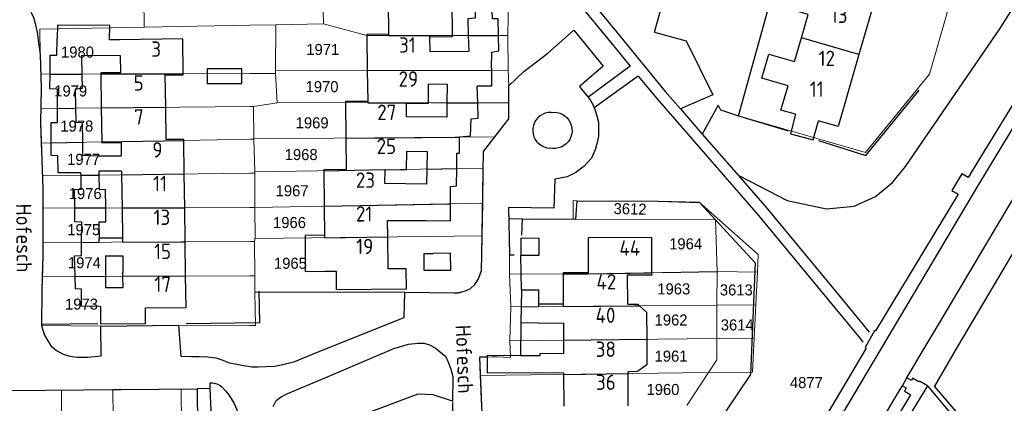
# Model space of a CAD drawing. Header units: metres. Extents: x 233829 to 239427, y 444283 to 448222.
# Tile 55 of 171: x 235963 to 236123, y 445403 to 445466. Entities that reach past the tile are written whole.
import ezdxf
from ezdxf.enums import TextEntityAlignment as Align

# ---------------------------------------------------------------- set-up
doc = ezdxf.new("R2010")
doc.units = ezdxf.units.M
doc.header["$MEASUREMENT"] = 0
for name, color, linetype in [('BIJGEBOUW', 4, 'Continuous'), ('DAKRAND', 4, 'Continuous'), ('DAKRAND-BYG', 4, 'Continuous'), ('Goud-kadastrale grenzen', 13, 'Continuous'), ('HEG', 253, 'Continuous'), ('HEK', 253, 'Continuous'), ('HOOFDGEBOUW', 4, 'Continuous'), ('HUISNUMMER', 253, 'Continuous'), ('KANTVERH', 253, 'Continuous'), ('KNTOPENVERH', 253, 'Continuous'), ('OVLIJNOBJ', 253, 'Continuous'), ('RASTER', 253, 'Continuous'), ('STRAATNAAM', 253, 'Continuous'), ('TUSSENMUUR', 253, 'Continuous')]:
    doc.layers.add(name, color=color, linetype=linetype)
doc.layers.add('G01 kadestrale perceelsgrens', color=73, linetype='Continuous', lineweight=0)
doc.layers.add('Z01 perceelnummer', color=73, linetype='Continuous', lineweight=13)
doc.styles.get("Standard").update_dxf_attribs({"font": 'iso.shx'})
doc.styles.add('Styledgn001', font='dgn001.shx')

# ---------------------------------------------------------------- blocks, each defined once
blk = doc.blocks.new('A$C1532452F')
at = {"layer": 'G01 kadestrale perceelsgrens'}
for p, q in [((235982.746, 445475.502), (235982.836, 445464.572)), ((236011.799, 445471.382), (236011.991, 445465.133)), ((236042.087, 445471.611), (236041.989, 445463.221)), ((235982.836, 445464.572), (236000, 445464.902)), ((236000, 445464.902), (236004.233, 445464.984)), ((236004.195, 445457.561), (236004.233, 445464.984)), ((236004.233, 445464.984), (236011.991, 445465.133)), ((236041.989, 445463.221), (236042.053, 445457.576)), ((235965.928, 445460.146), (235966.029, 445456.942)), ((235966.029, 445456.942), (236000, 445457.059)), ((236000, 445457.059), (236004.207, 445457.073)), ((236004.195, 445457.561), (236042.053, 445457.576)), ((236004.195, 445457.561), (236004.207, 445457.073)), ((236004.207, 445457.073), (236004.464, 445452.269)), ((236042.12, 445455.057), (236042.053, 445457.576)), ((236042.133, 445452.259), (236042.12, 445455.057)), ((235966.023, 445451.353), (236000, 445451.702)), ((236000, 445451.702), (236000.637, 445451.709)), ((236000.637, 445451.709), (236004.464, 445452.269)), ((236000.637, 445451.709), (236000.671, 445446.44)), ((236000.671, 445446.44), (236039.855, 445446.746)), ((235966.293, 445440.418), (235966.094, 445445.75)), ((236000, 445446.385), (236000.685, 445446.398)), ((236000.685, 445446.398), (236000.671, 445446.44)), ((236000.685, 445446.398), (236000.831, 445441.046)), ((235966.293, 445440.418), (236000, 445440.858)), ((236000, 445440.858), (236000.824, 445440.869)), ((236000.824, 445440.869), (236000.831, 445441.046)), ((236000.824, 445440.869), (236000.828, 445435.239)), ((236000.831, 445441.046), (236037.971, 445441.669)), ((236037.971, 445441.669), (236037.889, 445435.942)), ((236000.828, 445435.239), (236037.889, 445435.942)), ((236037.889, 445435.942), (236037.813, 445430.655)), ((235966.369, 445429.567), (235966.37, 445435.174)), ((235966.37, 445435.174), (236000, 445435.237)), ((236000, 445435.237), (236000.828, 445435.239)), ((236000.828, 445435.239), (236000.867, 445430.193)), ((236042.138, 445433.438), (236042.232, 445427.581)), ((236044.361, 445433.397), (236042.138, 445433.438)), ((236052.625, 445433.295), (236044.361, 445433.397)), ((236053.06, 445433.354), (236052.625, 445433.295)), ((236000.867, 445430.193), (236037.813, 445430.655)), ((235966.369, 445429.567), (236000, 445429.709)), ((236000, 445429.709), (236000.766, 445429.712)), ((236000.766, 445429.712), (236000.867, 445430.193)), ((236000.766, 445429.712), (236000.83, 445424.168)), ((236042.232, 445427.581), (236042.261, 445424.422)), ((235966.258, 445424.02), (236000, 445424.164)), ((236000, 445424.164), (236000.83, 445424.168)), ((236000.83, 445421.468), (236000.83, 445424.168)), ((236042.261, 445424.422), (236042.466, 445419.103)), ((236067.153, 445424.68), (236076.01, 445424.832)), ((236076.01, 445424.832), (236075.971, 445419.371)), ((236076.01, 445424.832), (236082.566, 445424.754)), ((236082.298, 445419.422), (236082.566, 445424.754)), ((236000.83, 445421.468), (236025.241, 445421.458)), ((236042.466, 445419.103), (236075.971, 445419.371)), ((236075.971, 445419.371), (236082.298, 445419.422)), ((236075.971, 445419.371), (236075.973, 445413.935)), ((236082.025, 445413.998), (236082.298, 445419.422)), ((236042.322, 445413.583), (236042.466, 445419.103)), ((235966.152, 445416.069), (235975.777, 445415.946)), ((235975.777, 445415.946), (235988.414, 445416.1)), ((235988.414, 445416.1), (236000, 445416.05)), ((236042.322, 445413.583), (236075.973, 445413.935)), ((236075.973, 445413.935), (236082.025, 445413.998)), ((236082.025, 445413.998), (236081.748, 445408.494)), ((236037.502, 445407.918), (236074.596, 445408.401)), ((236071.111, 445403.052), (236074.596, 445408.401)), ((236074.596, 445408.401), (236081.748, 445408.494)), ((236037.502, 445407.918), (236037.712, 445402.892)), ((235960.68, 445405.471), (235969.373, 445405.55)), ((235969.373, 445405.55), (235977.726, 445405.627)), ((235969.373, 445405.55), (235969.588, 445372.22)), ((235977.726, 445405.627), (235988.836, 445405.728)), ((235988.836, 445405.728), (235989.198, 445372.267))]:
    blk.add_line(p, q, dxfattribs=at)
at = {"layer": 'G01 kadestrale perceelsgrens', "flags": 128}
for points in [[(236128.86, 445500), (236125.305, 445484.126), (236123.398, 445478.246), (236119.147, 445471.075), (236118.79, 445469.577), (236114.518, 445470.775), (236110.545, 445456.959), (236100.168, 445444.192), (236079.478, 445450.159)], [(236079.478, 445450.159), (236084.229, 445467.149), (236087.424, 445478.306), (236094.325, 445476.366), (236096.249, 445483.439), (236099.477, 445495.552), (236100.789, 445500)], [(235982.836, 445464.572), (235965.863, 445464.245), (235965.928, 445460.146)], [(236011.991, 445465.133), (236019.06, 445463.247), (236032.973, 445463.231), (236041.989, 445463.221)], [(235966.023, 445451.353), (235966.101, 445454.676), (235966.029, 445456.942)], [(236004.464, 445452.269), (236015.578, 445452.322), (236029.428, 445452.289), (236042.133, 445452.259)], [(236039.855, 445446.746), (236042.145, 445449.691), (236042.133, 445452.259)], [(235966.023, 445451.353), (235965.97, 445449.064), (235966.094, 445445.75)], [(236039.855, 445446.746), (236038.01, 445444.373), (236037.971, 445441.669)], [(235966.094, 445445.75), (235975.93, 445445.934), (235989.261, 445446.184), (236000, 445446.385)], [(235966.293, 445440.418), (235966.371, 445438.325), (235966.37, 445435.174)], [(236052.625, 445433.295), (236052.606, 445436.373), (236053.263, 445436.364)], [(236053.263, 445436.364), (236066.435, 445436.269), (236073.113, 445436.147)], [(236073.113, 445436.147), (236082.708, 445427.585), (236082.566, 445424.754)], [(236076.01, 445424.832), (236075.728, 445433.318), (236053.06, 445433.354)], [(236025.241, 445421.458), (236033.211, 445421.372), (236033.964, 445421.404), (236035.073, 445421.679), (236035.884, 445422.061), (236036.602, 445422.746), (236037.225, 445423.634), (236037.708, 445425.027), (236037.77, 445427.683), (236037.813, 445430.655)], [(235966.369, 445429.567), (235966.369, 445427.495), (235966.258, 445424.02)], [(236042.261, 445424.422), (236050.975, 445424.465), (236055.062, 445424.485), (236067.153, 445424.68)], [(235966.258, 445424.02), (235966.182, 445421.634), (235966.152, 445416.069)], [(236000, 445416.05), (236000.942, 445416.046), (236000.83, 445421.468)], [(236042.322, 445413.583), (236042.398, 445410.874), (236040.232, 445410.957)], [(236074.596, 445408.401), (236075.974, 445410.477), (236075.973, 445413.935)], [(236040.232, 445410.957), (236039.435, 445410.948), (236037.378, 445410.896), (236037.502, 445407.918)], [(235977.726, 445405.627), (235977.824, 445396.528), (235977.792, 445384.146), (235978.142, 445372.301)]]:
    blk.add_lwpolyline(points, dxfattribs=at)
at = {"layer": 'G01 kadestrale perceelsgrens', "style": 'Styledgn001'}
for s, rotation, p in [('3612', 358.79456, (236061.862, 445435.031)), ('3613', 359.94236, (236079.136, 445421.851)), ('3614', 0.05764, (236079.286, 445416.159))]:
    blk.add_text(s, height=1.8, rotation=rotation, dxfattribs=at).set_placement(p, align=Align.MIDDLE_CENTER)
at = {"layer": 'Z01 perceelnummer', "linetype": 'Continuous', "lineweight": 13, "style": 'Styledgn001'}
for s, p in [('1980', (235971.982, 445460.546)), ('1971', (236011.881, 445460.966)), ('1979', (235970.878, 445454.224)), ('1970', (236011.756, 445454.922)), ('1969', (236010.15, 445449.032)), ('1978', (235971.87, 445448.51)), ('1977', (235972.974, 445443.093)), ('1968', (236008.367, 445443.872)), ('1967', (236006.892, 445437.982)), ('1976', (235973.239, 445437.53)), ('1975', (235972.993, 445431.649)), ('1966', (236006.465, 445432.814)), ('1964', (236070.89, 445429.345)), ('1974', (235973.107, 445426.266)), ('1965', (236006.615, 445426.185)), ('1963', (236068.965, 445422.014)), ('1973', (235972.634, 445419.54)), ('1962', (236068.528, 445416.96)), ('1961', (236068.52, 445411.074)), ('1960', (236067.21, 445405.651)), ('4877', (236090.53, 445406.77))]:
    blk.add_text(s, height=1.8, dxfattribs=at).set_placement(p, align=Align.MIDDLE_CENTER)

msp = doc.modelspace()

# ---------------------------------------------------------------- linework, layer by layer
at = {"layer": 'BIJGEBOUW'}
for p, q in [((236028.31, 445427.77), (236029.81, 445427.78)), ((236028.31, 445427.77), (236028.33, 445425.05)), ((236032.67, 445427.81), (236029.81, 445427.78)), ((236044.11, 445427.53), (236047.08, 445427.53)), ((236028.33, 445425.05), (236029.89, 445425.07))]:
    msp.add_line(p, q, dxfattribs=at)
for points in [[(236047.08, 445427.53), (236047.07, 445430.24), (236044.11, 445430.29), (236044.11, 445427.53)], [(236029.89, 445425.07), (236032.7, 445425.05), (236032.67, 445427.81)]]:
    msp.add_lwpolyline(points, dxfattribs=at)
at = {"layer": 'DAKRAND'}
for p, q in [((235972.65, 445460.05), (235978.92, 445460)), ((236032.1, 445455.33), (236032.08, 445452.28)), ((235975.43, 445443.69), (235979.11, 445443.65)), ((236028.83, 445444.36), (236028.78, 445441.52)), ((235979.14, 445441.15), (235975.46, 445441.16)), ((235979.3, 445430.27), (235975.51, 445430.25)), ((235976.55, 445427.37), (235979.34, 445427.39)), ((235976.56, 445424.66), (235976.56, 445424.06)), ((235979.38, 445424.08), (235979.38, 445424.7)), ((236051, 445419.52), (236046.96, 445419.53)), ((236046.96, 445416.46), (236051.01, 445416.51)), ((236047.16, 445408.4), (236051.05, 445408.36))]:
    msp.add_line(p, q, dxfattribs=at)
for points in [[(235978.89, 445462.54), (235977.2, 445462.54), (235977.22, 445464.87), (235968.71, 445464.91)], [(236025.52, 445452.24), (236029.05, 445452.22), (236029.07, 445455.35), (236032.1, 445455.33)], [(236032.08, 445452.28), (236032.06, 445449.95), (236025.51, 445449.99), (236025.52, 445452.24)], [(236088.75, 445450.43), (236087.94, 445447.22), (236091.66, 445446.27), (236092.5, 445449.34)], [(236022.03, 445441.43), (236025.5, 445441.37), (236025.55, 445444.42), (236028.83, 445444.36)], [(236028.78, 445441.52), (236028.73, 445439.06), (236021.99, 445439.17), (236022.03, 445441.43)], [(236012.14, 445430.72), (236009, 445430.73), (236008.99, 445424.87), (236012.2, 445424.88)], [(235976.56, 445424.06), (235976.55, 445422.24), (235979.39, 445422.23), (235979.38, 445424.08)], [(236061.48, 445419.51), (236063.11, 445419.53), (236063.41, 445419.27)], [(236063.41, 445419.27), (236064.55, 445418.25), (236064.58, 445413.82)], [(236064.58, 445413.82), (236064.61, 445409.66), (236063.06, 445408.6), (236061.53, 445408.55)], [(236051.04, 445411.46), (236047.18, 445411.5), (236047.18, 445411.13)]]:
    msp.add_lwpolyline(points, dxfattribs=at)
at = {"layer": 'DAKRAND-BYG'}
msp.add_lwpolyline([(235993.07, 445455.41), (235998.73, 445455.42), (235998.72, 445457.82), (235993.07, 445457.8), (235993.07, 445455.41)], dxfattribs=at)
at = {"layer": 'HEG'}
for p, q in [((236079.48, 445450.16), (236087.55, 445447.71)), ((236067.15, 445424.68), (236076.01, 445424.83)), ((235966.15, 445416.28), (235975.27, 445416.36))]:
    msp.add_line(p, q, dxfattribs=at)
for points in [[(236092.49, 445446.14), (236100.22, 445443.74), (236108.86, 445454.37)], [(236044.27, 445430.73), (236044.36, 445433.4), (236053.06, 445433.35), (236053.26, 445436.36), (236066.43, 445436.27)]]:
    msp.add_lwpolyline(points, dxfattribs=at)
at = {"layer": 'HEK'}
for points in [[(235989.68, 445416.38), (236001.66, 445416.56), (236001.51, 445421.64)], [(236032.95, 445403.73), (236029.82, 445404.76), (236027.36, 445404.91), (236010.06, 445398.4), (236011, 445391.46)]]:
    msp.add_lwpolyline(points, dxfattribs=at)
at = {"layer": 'HOOFDGEBOUW'}
for p, q in [((236102.49, 445471.84), (236099.08, 445460.13)), ((236022.5, 445468.71), (236022.55, 445463.45)), ((236032.97, 445463.23), (236032.91, 445468.82)), ((235968.71, 445464.91), (235968.7, 445462.74)), ((236019.06, 445463.25), (236019.12, 445457.57)), ((236029.31, 445463.03), (236032.98, 445463.07)), ((236029.34, 445460.58), (236029.31, 445463.03)), ((236032.98, 445463.07), (236032.97, 445463.23)), ((235972.65, 445460.05), (235972.69, 445456.97)), ((236039.34, 445457.94), (236039.33, 445457.58)), ((235975.77, 445456.98), (235975.85, 445451.45)), ((236019.12, 445457.57), (236019.18, 445452.52)), ((236037.08, 445452.27), (236037.01, 445454.98)), ((235975.85, 445451.45), (235975.93, 445445.93)), ((236015.58, 445452.32), (236015.64, 445446.56)), ((235989.34, 445440.72), (235989.26, 445446.18)), ((235972.56, 445440.5), (235972.55, 445440.88)), ((235975.46, 445441.16), (235975.46, 445440.88)), ((235975.46, 445440.88), (235975.47, 445440.54)), ((235979.14, 445441.15), (235979.15, 445440.59)), ((235979.15, 445440.59), (235979.23, 445435.2)), ((235989.42, 445435.22), (235989.34, 445440.72)), ((236012.03, 445441.23), (236012.09, 445435.45)), ((236012.09, 445435.45), (236012.14, 445430.72)), ((236032.65, 445433.38), (236032.66, 445435.84)), ((235979.23, 445435.2), (235979.3, 445430.27)), ((235989.49, 445429.66), (235989.42, 445435.22)), ((236022.41, 445433.16), (236028.68, 445433.12)), ((236022.44, 445430.46), (236022.41, 445433.16)), ((235989.57, 445424.12), (235989.49, 445429.66)), ((236022.49, 445425.27), (236022.44, 445430.46)), ((235976.55, 445427.37), (235976.56, 445424.66)), ((235979.34, 445427.39), (235979.38, 445424.7)), ((236012.2, 445424.88), (236014.05, 445424.9)), ((236050.98, 445424.47), (236051, 445419.52)), ((236065.43, 445424.32), (236065.42, 445424.65)), ((235989.64, 445419.01), (235989.57, 445424.12)), ((236044.18, 445421.89), (236044.14, 445419.12)), ((235983.04, 445418.91), (235989.64, 445419.01)), ((236046.96, 445416.46), (236044.1, 445416.47)), ((236051.01, 445416.51), (236051.03, 445413.67)), ((236051.03, 445413.67), (236051.04, 445411.46)), ((236047.18, 445411.13), (236044.06, 445411.15)), ((236051.05, 445408.36), (236051.05, 445408.09)), ((236061.53, 445408.23), (236061.53, 445408.55)), ((236061.55, 445403.01), (236061.53, 445408.23)), ((236051.05, 445408.09), (236051.08, 445402.96))]:
    msp.add_line(p, q, dxfattribs=at)
for points in [[(236089.72, 445462.85), (236090.82, 445466.63), (236086.54, 445467.88), (236087.68, 445471.79), (236091.88, 445470.57), (236093.04, 445474.59), (236102.49, 445471.84)], [(236040.44, 445463.22), (236040.38, 445465.94), (236039.47, 445465.96), (236039.39, 445468.67), (236036.63, 445468.68), (236036.67, 445466.07), (236035.46, 445465.95), (236035.55, 445463.23)], [(235967.52, 445456.95), (235967.54, 445460.02), (235968.64, 445460.04), (235968.7, 445462.74)], [(235989.18, 445457.02), (235989.1, 445462.69), (235978.89, 445462.54)], [(236022.55, 445463.45), (236019.06, 445463.41), (236019.06, 445463.25)], [(236035.55, 445463.23), (236035.64, 445460.63), (236029.34, 445460.58)], [(236039.34, 445457.94), (236039.4, 445460.54), (236040.51, 445460.72), (236040.44, 445463.22)], [(236088.75, 445450.43), (236086.4, 445451.11), (236087.55, 445455.07), (236083.28, 445456.3), (236084.42, 445460.22), (236088.6, 445459), (236089.72, 445462.85)], [(235978.92, 445460), (235978.96, 445457.18), (235975.77, 445457.14), (235975.77, 445456.98)], [(236099.08, 445460.13), (236095.68, 445448.41), (236092.5, 445449.34)], [(235968.73, 445451.38), (235968.71, 445454.52), (235967.51, 445454.55), (235967.52, 445456.95)], [(235972.69, 445456.97), (235972.73, 445454.63), (235971.62, 445454.51), (235971.66, 445451.41)], [(235986.34, 445451.56), (235986.27, 445456.82), (235989.19, 445456.86), (235989.18, 445457.02)], [(236039.33, 445457.58), (236039.31, 445455.01), (236037.01, 445454.98)], [(235971.66, 445451.41), (235971.7, 445449.14), (235972.75, 445449.07), (235972.79, 445445.88)], [(235989.26, 445446.18), (235989.26, 445446.34), (235986.42, 445446.3), (235986.34, 445451.56)], [(236019.18, 445452.52), (236015.58, 445452.48), (236015.58, 445452.32)], [(236034.11, 445446.7), (236034.11, 445446.78), (236035.92, 445446.94), (236035.99, 445449.69), (236037.14, 445449.77), (236037.08, 445452.27)], [(235967.7, 445445.78), (235967.68, 445449.08), (235968.74, 445449.11), (235968.73, 445451.38)], [(236033.66, 445441.6), (236033.7, 445444.08), (236034.1, 445444.12), (236034.11, 445446.7)], [(235972.55, 445440.88), (235968.85, 445440.88), (235968.76, 445443.69), (235967.71, 445443.72), (235967.7, 445445.78)], [(235972.79, 445445.88), (235972.82, 445443.75), (235975.43, 445443.69)], [(235975.93, 445445.93), (235975.93, 445445.77), (235979.08, 445445.82), (235979.11, 445443.65)], [(236015.64, 445446.56), (236015.7, 445441.43), (236012.03, 445441.39), (236012.03, 445441.23)], [(235971.53, 445435.18), (235971.49, 445438.21), (235972.59, 445438.24), (235972.56, 445440.5)], [(235975.47, 445440.54), (235975.5, 445438.22), (235976.5, 445438.2), (235976.52, 445435.19)], [(236032.66, 445435.84), (236032.67, 445438.69), (236033.62, 445438.77), (236033.66, 445441.6)], [(235972.65, 445429.59), (235972.67, 445432.87), (235971.57, 445432.9), (235971.53, 445435.18)], [(235976.52, 445435.19), (235976.53, 445432.88), (235975.48, 445432.86), (235975.51, 445430.25)], [(236028.68, 445433.12), (236032.64, 445433.09), (236032.65, 445433.38)], [(235971.6, 445424.04), (235971.49, 445427.38), (235972.64, 445427.46), (235972.65, 445429.59)], [(236065.42, 445424.65), (236065.4, 445430.36), (236055.02, 445430.31), (236055.05, 445424.65), (236050.97, 445424.63), (236050.98, 445424.47)], [(236014.05, 445424.9), (236014.08, 445421.91), (236025.48, 445422.03), (236025.45, 445425.29), (236022.49, 445425.27)], [(236061.48, 445419.51), (236061.45, 445424.3), (236065.43, 445424.32)], [(235975.61, 445419.16), (235972.65, 445419.18), (235972.61, 445421.99), (235971.66, 445422.02), (235971.6, 445424.04)], [(236044.18, 445421.89), (236046.96, 445421.89), (236046.96, 445419.53)], [(235975.61, 445419.16), (235975.7, 445419.17), (235975.72, 445416.32), (235983.06, 445416.38), (235983.04, 445418.91)], [(236044.14, 445419.12), (236044.1, 445416.66), (236044.1, 445416.47)], [(236044.06, 445411.15), (236038.61, 445411.19), (236038.63, 445408.34), (236047.16, 445408.4)]]:
    msp.add_lwpolyline(points, dxfattribs=at)
at = {"layer": 'KANTVERH'}
for p, q in [((236061.89, 445458.24), (236054.98, 445453.18)), ((236063.2, 445456.64), (236056.02, 445451.47)), ((236075.33, 445453.6), (236070.04, 445451.29)), ((236076.19, 445451.88), (236073.6, 445447.21)), ((236070.04, 445451.29), (236073.6, 445447.21)), ((236073.6, 445447.21), (236079.43, 445440.51)), ((236079.43, 445440.51), (236081.33, 445439.53)), ((236044.18, 445421.89), (236044.11, 445427.53)), ((236044.1, 445416.47), (236044.06, 445411.15)), ((235993.58, 445405.79), (235993.59, 445406.72)), ((236106.14, 445406.27), (236106.89, 445407.55)), ((235993.58, 445405.79), (235991.43, 445405.75)), ((235991.43, 445405.75), (235992.14, 445345.72)), ((235993.82, 445399.95), (235993.58, 445405.79))]:
    msp.add_line(p, q, dxfattribs=at)
for points in [[(236065.81, 445463.8), (236068.38, 445472.97), (236073.51, 445471.33), (236074.97, 445471.39), (236076.29, 445471.74), (236077.62, 445472.4), (236078.81, 445473.42), (236079.54, 445474.15), (236079.91, 445474.84), (236081.49, 445479.82), (236087.37, 445500.39), (236091.91, 445515.62)], [(236016.75, 445512.96), (236058.24, 445462.7), (236061.89, 445458.24)], [(236081.33, 445439.53), (236087.41, 445436.41), (236093.8, 445435.03), (236098.29, 445435.49), (236101.76, 445437.03), (236104.56, 445439.3), (236106.66, 445441.94), (236122, 445464.31), (236135.24, 445485.28), (236145.62, 445499.27), (236150.92, 445505.72), (236154.13, 445507.12), (236162.51, 445509.55), (236168.94, 445511.41)], [(236025.88, 445504.72), (236059.66, 445463.82), (236067.57, 445454.14), (236070.04, 445451.29)], [(236079.48, 445450.16), (236084.23, 445467.15), (236087.42, 445478.31), (236094.33, 445476.36)], [(236106.89, 445407.55), (236109.36, 445411.77), (236112.45, 445416.95), (236117.99, 445426.27), (236121.78, 445432.68), (236124.29, 445436.82), (236126.84, 445440.95), (236130.11, 445446.73), (236133.03, 445451.46), (236135.75, 445455.99), (236139.35, 445461.3), (236143.52, 445467.15), (236146.87, 445471.64)], [(235964.4, 445467.06), (235964.82, 445466.24), (235965.09, 445465.18), (235965.41, 445463.77), (235965.62, 445462.11), (235965.93, 445460.15), (235966.1, 445454.68), (235965.97, 445449.06), (235966.37, 445438.33), (235966.37, 445427.49), (235966.18, 445421.63), (235966.15, 445416.28)], [(235959.05, 445465.55), (235959.75, 445464), (235960.17, 445462.54), (235960.09, 445461.33), (235955.38, 445461.39), (235955.39, 445451.37), (235960.35, 445451.1), (235960.53, 445432.9), (235960.7, 445416.5), (235960.59, 445405.47), (235991.43, 445405.75)], [(236036.6, 445422.75), (236037.23, 445423.63), (236037.71, 445425.03), (236037.77, 445427.68), (236038.01, 445444.37), (236042.14, 445449.69), (236042.12, 445455.06), (236044.58, 445457.36), (236048.46, 445460.37), (236052.71, 445464.09), (236057.49, 445458.26), (236053.65, 445454.94), (236054.17, 445454.26), (236054.77, 445453.51), (236055.35, 445452.79), (236055.79, 445452.03), (236056.12, 445451.22), (236056.45, 445450.16), (236056.72, 445449.15), (236056.74, 445447.85), (236056.72, 445446.89), (236056.55, 445446.04), (236056.17, 445444.65), (236055.58, 445443.31), (236054.4, 445441.98), (236053.02, 445440.96), (236051.65, 445440.24), (236049.64, 445439.89), (236049.48, 445435.13), (236042.11, 445435.25), (236042.23, 445427.58), (236043.02, 445427.56)], [(236065.81, 445463.8), (236070.98, 445462.35), (236075.33, 445453.6)], [(236063.2, 445456.64), (236066.19, 445452.97), (236082.75, 445433.95), (236095.16, 445418.94), (236099.27, 445413.93), (236099.7, 445413.36)], [(236076.19, 445451.88), (236076.55, 445451.16), (236079.48, 445450.16)], [(236049, 445450.72), (236048.53, 445450.69), (236048.06, 445450.59), (236047.61, 445450.41), (236047.21, 445450.16), (236046.85, 445449.85), (236046.54, 445449.48), (236046.3, 445449.07), (236046.13, 445448.62), (236046.03, 445448.16), (236046.02, 445447.68), (236046.08, 445447.2), (236046.22, 445446.75), (236046.43, 445446.32), (236046.71, 445445.93), (236047.05, 445445.59), (236047.44, 445445.32), (236047.87, 445445.11), (236048.33, 445444.98), (236048.81, 445444.92)], [(236049, 445450.72), (236049.48, 445450.75), (236049.95, 445450.72), (236050.41, 445450.6), (236050.84, 445450.42), (236051.24, 445450.16), (236051.6, 445449.85), (236051.9, 445449.48), (236052.14, 445449.08), (236052.3, 445448.63), (236052.4, 445448.17), (236052.42, 445447.7), (236052.37, 445447.23), (236052.24, 445446.77), (236052.04, 445446.34), (236051.78, 445445.95), (236051.45, 445445.61), (236051.08, 445445.32), (236050.66, 445445.09), (236050.21, 445444.94), (236049.75, 445444.86), (236049.27, 445444.85), (236048.81, 445444.92)], [(236079.43, 445440.51), (236084.11, 445435.13), (236096.58, 445420.06), (236100.72, 445415)], [(236000, 445409.4), (236000.34, 445409.35), (236001.39, 445409.33), (236002.6, 445409.4), (236004, 445409.47), (236005.36, 445409.74), (236007.33, 445410.19), (236010.87, 445411.66), (236025.14, 445417.35), (236025.24, 445421.46), (236033.21, 445421.37), (236033.96, 445421.4), (236035.07, 445421.68), (236035.88, 445422.06), (236036.6, 445422.75)], [(235966.15, 445416.28), (235966.15, 445416.07), (235966.33, 445415.31), (235966.62, 445414.5), (235967.15, 445413.54), (235967.68, 445412.72), (235968.56, 445412), (235969.65, 445411.42), (235970.75, 445411.05), (235971.95, 445410.92), (235973.6, 445410.93), (235975.86, 445411.13), (235975.78, 445415.95), (235988.41, 445416.1), (235988.8, 445411.08), (235990.55, 445411.04), (235991.8, 445411.01), (235993.21, 445410.97), (235994.46, 445410.79), (235995.65, 445410.42), (235996.64, 445409.99), (235997.89, 445409.76), (235998.99, 445409.54), (236000, 445409.4)], [(236003.8, 445402.86), (236004.32, 445403.85), (236005.09, 445404.48), (236005.95, 445404.91), (236012.38, 445407.62), (236023.42, 445412.33), (236025.8, 445413.02), (236027.35, 445413.18), (236028.36, 445413.16), (236029.25, 445412.89), (236030.14, 445412.42), (236031.08, 445411.69), (236031.82, 445411.08), (236032.34, 445410.01), (236032.72, 445408.95), (236033.04, 445407.74), (236032.95, 445403.68)], [(236038.61, 445410.93), (236037.38, 445410.9), (236038.08, 445393.93), (236044.7, 445393.83), (236044.93, 445388.51), (236049.63, 445388.15), (236052.64, 445387.93), (236055.54, 445387.61), (236057.73, 445387.21), (236059.88, 445386.85)], [(235993.59, 445406.72), (235994.01, 445406.72), (235994.42, 445406.65), (235994.81, 445406.51), (235995.18, 445406.31), (235995.51, 445406.05)], [(235995.51, 445406.05), (235996.08, 445405.44), (235996.59, 445404.79), (235997.05, 445404.09), (235997.46, 445403.37), (235997.81, 445402.61), (235998.1, 445401.83), (235998.32, 445401.03), (235998.49, 445400.21)], [(236093.01, 445384.37), (236093.46, 445385.13), (236097.67, 445392.05), (236101.24, 445398.02), (236105.67, 445405.46), (236106.14, 445406.27)], [(236110.21, 445406.23), (236107.85, 445402.32), (236095.82, 445381.8)], [(236110.21, 445406.23), (236121.56, 445392.68), (236136.94, 445374.9)], [(236032.95, 445403.53), (236032.94, 445399.02)], [(236093.01, 445384.37), (236094.66, 445383.41), (236107.51, 445404.79)]]:
    msp.add_lwpolyline(points, dxfattribs=at)
at = {"layer": 'KNTOPENVERH'}
for points in [[(236068.68, 445354.98), (236118.58, 445439), (236131.04, 445459.63), (236136.64, 445467.97), (236143.41, 445477.25), (236150.85, 445486.32), (236158.03, 445494.38), (236166.03, 445502.68), (236176.79, 445512.68), (236185.89, 445520.37), (236195.39, 445527.66), (236204.17, 445533.84), (236213.3, 445539.59), (236223.24, 445545.21), (236233.13, 445550.31), (236243.19, 445554.98), (236253.32, 445559.11), (236263.69, 445562.9), (236273.73, 445566), (236294.04, 445571.84), (236326, 445580.92)], [(236135.01, 445469.2), (236129.3, 445460.55), (236118.43, 445442.75), (236116.87, 445440.15), (236115.82, 445440.73), (236114.17, 445438.05), (236115.24, 445437.44), (236101.79, 445415.17), (236101.64, 445415.31), (236100.07, 445412.48), (236100.28, 445412.36), (236083.7, 445384.42)], [(236110.21, 445406.23), (236108.94, 445407.02), (236108.83, 445406.9), (236107.81, 445407.48), (236107.61, 445407.09), (236106.89, 445407.55)], [(236106.14, 445406.27), (236106.77, 445405.9), (236106.48, 445405.37), (236107.51, 445404.79)]]:
    msp.add_lwpolyline(points, dxfattribs=at)
at = {"layer": 'OVLIJNOBJ'}
msp.add_lwpolyline([(236066.43, 445436.27), (236073.17, 445436.09), (236082.19, 445426.28), (236081.47, 445408.09), (236077.45, 445402.14)], dxfattribs=at)
at = {"layer": 'RASTER'}
for points in [[(236111.43, 445406.17), (236115.17, 445412.63), (236121.78, 445423.83), (236126.74, 445432.16), (236131.7, 445440.44), (236135.38, 445446.55), (236138.58, 445451.97), (236142.29, 445457.58), (236145.95, 445463.14), (236149.22, 445467.41)], [(236111.31, 445406.18), (236150.79, 445360.03), (236166.42, 445342.2), (236179.43, 445327.2), (236198.2, 445305.17), (236210.9, 445290.08), (236214.02, 445287.13), (236216.43, 445285.98), (236220.1, 445285.66), (236222.47, 445287), (236224.88, 445290.18), (236229.69, 445296.74), (236233.91, 445303.31), (236237.98, 445310.23)]]:
    msp.add_lwpolyline(points, dxfattribs=at)
at = {"layer": 'TUSSENMUUR'}
for p, q in [((236035.55, 445463.23), (236040.44, 445463.22)), ((236099.08, 445460.13), (236089.72, 445462.85)), ((235967.52, 445456.95), (235972.69, 445456.97)), ((235975.77, 445456.98), (235989.18, 445457.02)), ((236019.12, 445457.57), (236039.33, 445457.58)), ((235968.73, 445451.38), (235971.66, 445451.41)), ((235975.85, 445451.45), (235986.34, 445451.56)), ((236032.08, 445452.28), (236037.08, 445452.27)), ((236015.64, 445446.56), (236034.11, 445446.7)), ((235967.7, 445445.78), (235972.79, 445445.88)), ((235975.93, 445445.93), (235989.26, 445446.18)), ((235972.56, 445440.5), (235975.47, 445440.54)), ((235979.15, 445440.59), (235989.34, 445440.72)), ((236012.03, 445441.23), (236022.03, 445441.43)), ((236028.78, 445441.52), (236033.66, 445441.6)), ((236012.09, 445435.45), (236032.66, 445435.84)), ((235971.53, 445435.18), (235976.52, 445435.19)), ((235979.23, 445435.2), (235989.42, 445435.22)), ((235971.6, 445424.04), (235976.56, 445424.06)), ((235979.38, 445424.08), (235989.57, 445424.12)), ((236046.96, 445419.53), (236046.96, 445419.14)), ((236044.14, 445419.12), (236046.96, 445419.14)), ((236051.03, 445413.67), (236064.58, 445413.82)), ((236051.05, 445408.09), (236061.53, 445408.23))]:
    msp.add_line(p, q, dxfattribs=at)
for points in [[(236022.55, 445463.45), (236022.56, 445463.24), (236029.31, 445463.23), (236029.31, 445463.03)], [(236019.18, 445452.52), (236019.18, 445452.29), (236025.52, 445452.24)], [(236012.14, 445430.72), (236012.14, 445430.33), (236022.44, 445430.46)], [(235972.65, 445429.59), (235975.52, 445429.61), (235975.51, 445430.25)], [(235979.3, 445430.27), (235979.31, 445429.62), (235989.49, 445429.66)], [(236050.98, 445424.47), (236055.06, 445424.48), (236065.42, 445424.65)], [(236051, 445419.52), (236051, 445419.17), (236063.41, 445419.27)]]:
    msp.add_lwpolyline(points, dxfattribs=at)

# ---------------------------------------------------------------- block references
at = {"layer": 'Goud-kadastrale grenzen', "linetype": 'Continuous'}
msp.add_blockref('A$C1532452F', (0, 0), dxfattribs=at)

# ---------------------------------------------------------------- texts
at = {"layer": 'HUISNUMMER'}
for s, p in [('13', (236094.52, 445465.28)), ('31', (236024.29, 445460.44)), ('3', (235983.99, 445459.78)), ('12', (236092.52, 445458.28)), ('5', (235981.11, 445454.27)), ('29', (236024.2, 445454.91)), ('11', (236091.09, 445453.27)), ('27', (236020.73, 445449.49)), ('7', (235981.18, 445448.75)), ('9', (235984.15, 445443.39)), ('25', (236020.64, 445443.96)), ('11', (235984.3, 445437.93)), ('23', (236017.26, 445438.46)), ('21', (236017.27, 445432.97)), ('13', (235984.36, 445432.42)), ('15', (235984.44, 445426.87)), ('19', (236017.32, 445427.66)), ('44', (236060.13, 445427.42)), ('42', (236056.39, 445421.92)), ('17', (235984.5, 445421.52)), ('40', (236056.25, 445416.47)), ('38', (236056.27, 445410.95)), ('36', (236056.32, 445405.58))]:
    msp.add_text(s, height=2.5, dxfattribs=at).set_placement(p)
at = {"layer": 'STRAATNAAM'}
for rotation, p in [(270.5729, (235961.98, 445435.87)), (272.3478, (236033.45, 445416.11))]:
    msp.add_text('Hofesch', height=2.5, rotation=rotation, dxfattribs=at).set_placement(p)

doc.saveas('drawing.dxf')
